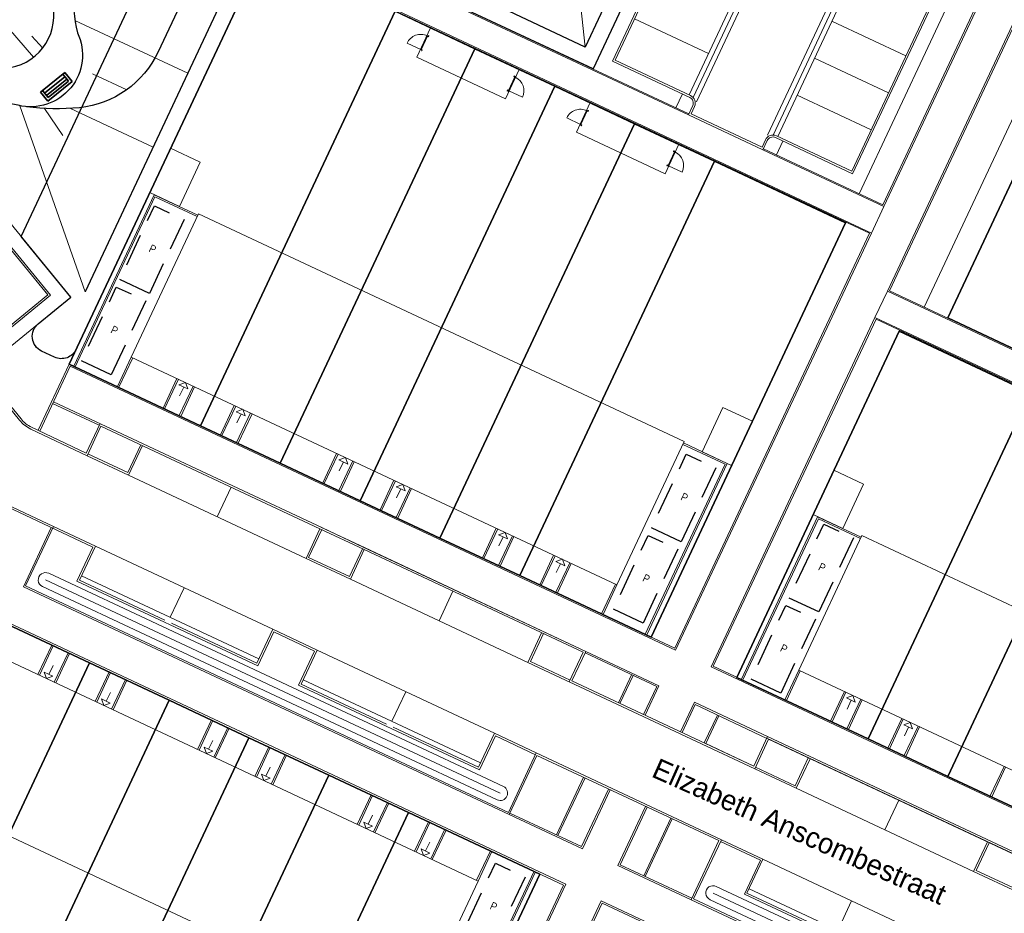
# Model space of a CAD drawing. Header units: metres. Extents: x 150385 to 171486, y 478588 to 485023.
# Tile 59 of 256: x 151621 to 151682, y 483254 to 483309. Entities that reach past the tile are written whole.
import ezdxf
from ezdxf.enums import TextEntityAlignment as Align
from ezdxf.lldxf.tags import DXFTag

# ---------------------------------------------------------------- set-up
doc = ezdxf.new("R2010")
doc.units = ezdxf.units.M
doc.linetypes.add('Stippelfijn', pattern=[3, 2, -1])
for name, color, linetype, lineweight, true_color in [('B-WE-KG-GRENS_PERCEEL-GV', 150, 'KG-PERCEEL', 30, 0x007fff), ('N-CO-BC-DEUR_BERGING_HOUT-G', 9, 'Continuous', 18, 0x808080), ('N-WA-GW-TALUDARCERING-S', 7, 'Continuous', 15, 0x898989), ('N-WE-GW-GRONDWERKLIJN-G', 7, 'Continuous', 30, 0x4d4d4d)]:
    doc.layers.add(name, color=color, linetype=linetype, lineweight=lineweight, true_color=true_color)
for name, color, linetype, lineweight in [('N-GV-IE-BANKJE-S', 7, 'Continuous', 35), ('N-GV-VH-MATERIAALGRENS-G', 7, 'Continuous', 25), ('N-WE-VH-KANTOPSLUITING_ACHTERKANTBAND TERRAS-G', 7, 'Continuous', 5), ('TOP-T-topo huisnummering naamgeving', 7, 'Continuous', 0)]:
    doc.layers.add(name, color=color, linetype=linetype, lineweight=lineweight)
doc.layers.add('N-WE-VH-PP', color=7, linetype='Continuous')
doc.styles.add('NLCS-ISO-ANNOTATIEF-T25', font='NLCS-ISO.ttf', dxfattribs={"height": 2.5})
doc.styles.get("Standard").update_dxf_attribs({"font": 'NLCS-ISO.ttf'})
doc.styles.add('Style-INTL_ISO', font='INTL_ISO.shx')
tags = doc.linetypes.add('KG-PERCEEL', pattern='A,5.5,-2,["P",Standard,S=1.8,R=0,X=-0.5,Y=-0.9],-2,5.5,-2,[5,NLCS.shx,S=0.75,R=0,X=0,Y=0],-2', length=19).pattern_tags.tags
tags[6] = DXFTag(74, 10)

# ---------------------------------------------------------------- blocks, each defined once
blk = doc.blocks.new('XR-N-INRICHTINGSELEMENT$0$A$C2fcac167')
for p, q in [((0, 0), (2.4, 0)), ((0, -0.9), (0, 0)), ((0.2, -0.2), (2.2, -0.2)), ((0.2, -0.9), (0.2, -0.2)), ((2.2, -0.4), (0.2, -0.4)), ((2.2, -0.65), (0.2, -0.65)), ((2.2, -0.2), (2.2, -0.9)), ((2.4, 0), (2.4, -0.9)), ((2.4, -0.9), (0, -0.9))]:
    blk.add_line(p, q)
blk = doc.blocks.new('pp')
at = {"layer": 'N-WE-VH-PP', "linetype": 'Stippelfijn', "flags": 128}
blk.add_lwpolyline([(-0.5, -5.468), (-2.5, -5.468), (-2.5, -0.468), (-0.5, -0.468)], close=True, dxfattribs=at)
at = {"layer": 'N-WE-VH-PP', "color": 0, "insert": (-1.475, -2.915), "char_height": 0.5, "attachment_point": 5, "style": 'NLCS-ISO-ANNOTATIEF-T25'}
blk.add_mtext('P', dxfattribs=at)
blk = doc.blocks.new('NLRS_31_DO_WB_buitendeurkozijn vspyqds3_BCB - H02s-5481641-00_begane grond - BU Tuinberging')
at = {"layer": 'N-CO-BC-DEUR_BERGING_HOUT-G', "lineweight": 13}
h = blk.add_hatch(dxfattribs=at)
h.set_pattern_fill('FP_7', color=256, style=0, pattern_type=2)
h.set_pattern_definition([(315, (-27166.344, 2464), (45.25483, 45.25483), [])])
h.paths.add_polyline_path([(-517, 9), (-517, -9), (-508, -9), (-508, -85), (-517, -85), (-517, -101), (-450, -101), (-450, -38), (-467, -38), (-467, 13), (-517, 13)], flags=0)
h.paths.add_polyline_path([(450, -101), (517, -101), (517, -85), (508, -85), (508, -9), (517, -9), (517, 13), (467, 13), (467, -38), (450, -38)], flags=0)
blk.add_line((-464, 919), (-464, -9), dxfattribs=at)
at = {"layer": 'N-CO-BC-DEUR_BERGING_HOUT-G'}
for p, q in [((-517, 13), (-517, 9)), ((-467, 13), (-517, 13)), ((-467, -38), (-467, 13)), ((462, 2), (-462, 2)), ((-462, 2), (-462, -38)), ((462, -38), (462, 2)), ((517, 13), (467, 13)), ((467, 13), (467, -38)), ((517, 9), (517, 13)), ((-508, -85), (-517, -85)), ((-517, -85), (-517, -101)), ((-517, -101), (-450, -101)), ((-508, -79), (-508, -85)), ((-450, -38), (-467, -38)), ((-462, -38), (462, -38)), ((-450, -101), (-450, -38)), ((467, -38), (450, -38)), ((450, -38), (450, -101)), ((450, -101), (517, -101)), ((508, -85), (508, -79)), ((517, -85), (508, -85)), ((517, -101), (517, -85))]:
    blk.add_line(p, q, dxfattribs=at)
at = {"layer": 'N-CO-BC-DEUR_BERGING_HOUT-G', "lineweight": 13}
blk.add_arc((-464, -9), 928, 360, 90, dxfattribs=at)

msp = doc.modelspace()

# ---------------------------------------------------------------- linework, layer by layer
at = {"layer": 'B-WE-KG-GRENS_PERCEEL-GV', "flags": 128}
for points in [[(151637.038, 483314.677), (151624.265, 483287.471), (151632.308, 483283.697), (151644.224, 483309.093), (151645.079, 483310.903)], [(151632.308, 483283.697), (151624.265, 483287.471), (151637.038, 483314.677), (151645.079, 483310.903), (151644.224, 483309.093), (151649.115, 483306.799), (151654, 483304.504), (151658.887, 483302.207), (151663.781, 483299.917), (151671.818, 483296.142), (151659.902, 483270.753), (151651.863, 483274.522), (151646.976, 483276.817), (151642.088, 483279.112), (151637.194, 483281.406)], [(151637.038, 483314.677), (151624.265, 483287.471), (151632.308, 483283.697), (151644.224, 483309.093), (151645.079, 483310.903)], [(151632.308, 483283.697), (151624.265, 483287.471), (151637.038, 483314.677), (151645.079, 483310.903), (151644.224, 483309.093), (151649.115, 483306.799), (151654, 483304.504), (151658.887, 483302.207), (151663.781, 483299.917), (151671.818, 483296.142), (151659.902, 483270.753), (151651.863, 483274.522), (151646.976, 483276.817), (151642.088, 483279.112), (151637.194, 483281.406)], [(151637.038, 483314.677), (151624.265, 483287.471), (151632.308, 483283.697), (151644.224, 483309.093), (151645.079, 483310.903)], [(151632.308, 483283.697), (151624.265, 483287.471), (151637.038, 483314.677), (151645.079, 483310.903), (151644.224, 483309.093), (151649.115, 483306.799), (151654, 483304.504), (151658.887, 483302.207), (151663.781, 483299.917), (151671.818, 483296.142), (151659.902, 483270.753), (151651.863, 483274.522), (151646.976, 483276.817), (151642.088, 483279.112), (151637.194, 483281.406)], [(151673.199, 483264.517), (151665.157, 483268.287), (151675.106, 483289.499), (151683.147, 483285.729), (151688.034, 483283.438), (151692.923, 483281.148), (151697.811, 483278.851), (151702.705, 483276.558), (151704.813, 483275.564), (151705.655, 483277.373), (151700.773, 483279.668), (151695.882, 483281.961), (151690.996, 483284.256), (151686.107, 483286.543), (151678.075, 483290.31), (151688.759, 483313.083), (151696.791, 483309.321), (151701.679, 483307.025), (151706.566, 483304.728), (151711.455, 483302.44), (151716.344, 483300.14), (151724.382, 483296.369), (151732.422, 483292.587), (151737.308, 483290.297), (151742.194, 483288.009), (151747.084, 483285.712), (151751.975, 483283.417), (151760.018, 483279.646), (151753.246, 483255.045), (151741.296, 483260.657), (151736.402, 483262.949), (151731.519, 483265.241), (151726.625, 483267.535), (151721.737, 483269.828), (151718.083, 483271.536), (151717.235, 483269.729), (151718.773, 483269.005), (151723.656, 483266.715), (151728.535, 483264.415), (151733.425, 483262.114), (151738.314, 483259.833), (151746.361, 483256.058), (151736.42, 483234.855), (151728.381, 483238.624), (151723.486, 483240.916), (151718.591, 483243.21), (151713.704, 483245.506), (151708.818, 483247.798), (151700.778, 483251.573), (151692.742, 483255.345), (151687.855, 483257.636), (151682.968, 483259.931), (151678.084, 483262.222)], [(151673.199, 483264.517), (151665.157, 483268.287), (151675.106, 483289.499), (151683.147, 483285.729), (151688.034, 483283.438), (151692.923, 483281.148), (151697.811, 483278.851), (151702.705, 483276.558), (151704.813, 483275.564), (151705.655, 483277.373), (151700.773, 483279.668), (151695.882, 483281.961), (151690.996, 483284.256), (151686.107, 483286.543), (151678.075, 483290.31), (151688.759, 483313.083), (151696.791, 483309.321), (151701.679, 483307.025), (151706.566, 483304.728), (151711.455, 483302.44), (151716.344, 483300.14), (151724.382, 483296.369), (151732.422, 483292.587), (151737.308, 483290.297), (151742.194, 483288.009), (151747.084, 483285.712), (151751.975, 483283.417), (151760.018, 483279.646), (151753.246, 483255.045), (151741.296, 483260.657), (151736.402, 483262.949), (151731.519, 483265.241), (151726.625, 483267.535), (151721.737, 483269.828), (151718.083, 483271.536), (151717.235, 483269.729), (151718.773, 483269.005), (151723.656, 483266.715), (151728.535, 483264.415), (151733.425, 483262.114), (151738.314, 483259.833), (151746.361, 483256.058), (151736.42, 483234.855), (151728.381, 483238.624), (151723.486, 483240.916), (151718.591, 483243.21), (151713.704, 483245.506), (151708.818, 483247.798), (151700.778, 483251.573), (151692.742, 483255.345), (151687.855, 483257.636), (151682.968, 483259.931), (151678.084, 483262.222)], [(151673.199, 483264.517), (151665.157, 483268.287), (151675.106, 483289.499), (151683.147, 483285.729), (151688.034, 483283.438), (151692.923, 483281.148), (151697.811, 483278.851), (151702.705, 483276.558), (151704.813, 483275.564), (151705.655, 483277.373), (151700.773, 483279.668), (151695.882, 483281.961), (151690.996, 483284.256), (151686.107, 483286.543), (151678.075, 483290.31), (151688.759, 483313.083), (151696.791, 483309.321), (151701.679, 483307.025), (151706.566, 483304.728), (151711.455, 483302.44), (151716.344, 483300.14), (151724.382, 483296.369), (151732.422, 483292.587), (151737.308, 483290.297), (151742.194, 483288.009), (151747.084, 483285.712), (151751.975, 483283.417), (151760.018, 483279.646), (151753.246, 483255.045), (151741.296, 483260.657), (151736.402, 483262.949), (151731.519, 483265.241), (151726.625, 483267.535), (151721.737, 483269.828), (151718.083, 483271.536), (151717.235, 483269.729), (151718.773, 483269.005), (151723.656, 483266.715), (151728.535, 483264.415), (151733.425, 483262.114), (151738.314, 483259.833), (151746.361, 483256.058), (151736.42, 483234.855), (151728.381, 483238.624), (151723.486, 483240.916), (151718.591, 483243.21), (151713.704, 483245.506), (151708.818, 483247.798), (151700.778, 483251.573), (151692.742, 483255.345), (151687.855, 483257.636), (151682.968, 483259.931), (151678.084, 483262.222)], [(151686.107, 483286.543), (151696.791, 483309.321), (151688.759, 483313.083), (151678.075, 483290.31)], [(151686.107, 483286.543), (151696.791, 483309.321), (151688.759, 483313.083), (151678.075, 483290.31)], [(151686.107, 483286.543), (151696.791, 483309.321), (151688.759, 483313.083), (151678.075, 483290.31)], [(151632.308, 483283.697), (151637.194, 483281.406), (151649.115, 483306.799), (151644.224, 483309.093)], [(151632.308, 483283.697), (151637.194, 483281.406), (151649.115, 483306.799), (151644.224, 483309.093)], [(151632.308, 483283.697), (151637.194, 483281.406), (151649.115, 483306.799), (151644.224, 483309.093)], [(151637.194, 483281.406), (151642.088, 483279.112), (151654, 483304.504), (151649.115, 483306.799)], [(151637.194, 483281.406), (151642.088, 483279.112), (151654, 483304.504), (151649.115, 483306.799)], [(151637.194, 483281.406), (151642.088, 483279.112), (151654, 483304.504), (151649.115, 483306.799)], [(151558.82, 483266.443), (151553.192, 483273.314), (151573.275, 483289.741), (151578.899, 483282.871), (151582.319, 483278.689), (151585.741, 483274.515), (151589.156, 483270.338), (151592.577, 483266.152), (151595.993, 483261.975), (151599.418, 483257.8), (151600.966, 483259.065), (151594.126, 483267.429), (151590.714, 483271.605), (151587.288, 483275.785), (151583.866, 483279.965), (151580.448, 483284.141), (151574.825, 483291.01), (151593.455, 483306.258), (151599.076, 483299.382), (151602.495, 483295.202), (151605.917, 483291.024), (151609.346, 483286.851), (151612.754, 483282.666), (151618.604, 483275.52), (151617.408, 483272.983), (151625.502, 483269.181), (151630.389, 483266.889), (151635.279, 483264.594), (151640.163, 483262.298), (151645.052, 483260.005), (151653.096, 483256.232), (151639.541, 483227.356), (151632.223, 483232.666), (151627.462, 483236.107), (151623.321, 483239.115), (151618.564, 483242.567), (151614.42, 483245.566), (151612.982, 483246.608), (151611.804, 483244.988), (151615.889, 483242.012), (151620.835, 483238.422), (151624.932, 483235.447), (151629.865, 483231.859), (151637.303, 483226.463), (151609.883, 483204.026), (151604.258, 483210.902), (151600.844, 483215.081), (151597.426, 483219.259), (151594.003, 483223.437), (151590.581, 483227.618), (151584.959, 483234.492), (151579.335, 483241.362), (151575.913, 483245.542), (151572.496, 483249.724), (151569.075, 483253.898), (151565.657, 483258.077), (151562.235, 483262.264)], [(151558.82, 483266.443), (151553.192, 483273.314), (151573.275, 483289.741), (151578.899, 483282.871), (151582.319, 483278.689), (151585.741, 483274.515), (151589.156, 483270.338), (151592.577, 483266.152), (151595.993, 483261.975), (151599.418, 483257.8), (151600.966, 483259.065), (151594.126, 483267.429), (151590.714, 483271.605), (151587.288, 483275.785), (151583.866, 483279.965), (151580.448, 483284.141), (151574.825, 483291.01), (151593.455, 483306.258), (151599.076, 483299.382), (151602.495, 483295.202), (151605.917, 483291.024), (151609.346, 483286.851), (151612.754, 483282.666), (151618.604, 483275.52), (151617.408, 483272.983), (151625.502, 483269.181), (151630.389, 483266.889), (151635.279, 483264.594), (151640.163, 483262.298), (151645.052, 483260.005), (151653.096, 483256.232), (151639.541, 483227.356), (151632.223, 483232.666), (151627.462, 483236.107), (151623.321, 483239.115), (151618.564, 483242.567), (151614.42, 483245.566), (151612.982, 483246.608), (151611.804, 483244.988), (151615.889, 483242.012), (151620.835, 483238.422), (151624.932, 483235.447), (151629.865, 483231.859), (151637.303, 483226.463), (151609.883, 483204.026), (151604.258, 483210.902), (151600.844, 483215.081), (151597.426, 483219.259), (151594.003, 483223.437), (151590.581, 483227.618), (151584.959, 483234.492), (151579.335, 483241.362), (151575.913, 483245.542), (151572.496, 483249.724), (151569.075, 483253.898), (151565.657, 483258.077), (151562.235, 483262.264)], [(151558.82, 483266.443), (151553.192, 483273.314), (151573.275, 483289.741), (151578.899, 483282.871), (151582.319, 483278.689), (151585.741, 483274.515), (151589.156, 483270.338), (151592.577, 483266.152), (151595.993, 483261.975), (151599.418, 483257.8), (151600.966, 483259.065), (151594.126, 483267.429), (151590.714, 483271.605), (151587.288, 483275.785), (151583.866, 483279.965), (151580.448, 483284.141), (151574.825, 483291.01), (151593.455, 483306.258), (151599.076, 483299.382), (151602.495, 483295.202), (151605.917, 483291.024), (151609.346, 483286.851), (151612.754, 483282.666), (151618.604, 483275.52), (151617.408, 483272.983), (151625.502, 483269.181), (151630.389, 483266.889), (151635.279, 483264.594), (151640.163, 483262.298), (151645.052, 483260.005), (151653.096, 483256.232), (151639.541, 483227.356), (151632.223, 483232.666), (151627.462, 483236.107), (151623.321, 483239.115), (151618.564, 483242.567), (151614.42, 483245.566), (151612.982, 483246.608), (151611.804, 483244.988), (151615.889, 483242.012), (151620.835, 483238.422), (151624.932, 483235.447), (151629.865, 483231.859), (151637.303, 483226.463), (151609.883, 483204.026), (151604.258, 483210.902), (151600.844, 483215.081), (151597.426, 483219.259), (151594.003, 483223.437), (151590.581, 483227.618), (151584.959, 483234.492), (151579.335, 483241.362), (151575.913, 483245.542), (151572.496, 483249.724), (151569.075, 483253.898), (151565.657, 483258.077), (151562.235, 483262.264)], [(151642.088, 483279.112), (151646.976, 483276.817), (151658.887, 483302.207), (151654, 483304.504)], [(151642.088, 483279.112), (151646.976, 483276.817), (151658.887, 483302.207), (151654, 483304.504)], [(151642.088, 483279.112), (151646.976, 483276.817), (151658.887, 483302.207), (151654, 483304.504)], [(151646.976, 483276.817), (151651.863, 483274.522), (151663.781, 483299.917), (151658.887, 483302.207)], [(151646.976, 483276.817), (151651.863, 483274.522), (151663.781, 483299.917), (151658.887, 483302.207)], [(151646.976, 483276.817), (151651.863, 483274.522), (151663.781, 483299.917), (151658.887, 483302.207)], [(151651.863, 483274.522), (151659.902, 483270.753), (151671.818, 483296.142), (151663.781, 483299.917)], [(151651.863, 483274.522), (151659.902, 483270.753), (151671.818, 483296.142), (151663.781, 483299.917)], [(151651.863, 483274.522), (151659.902, 483270.753), (151671.818, 483296.142), (151663.781, 483299.917)], [(151683.147, 483285.729), (151675.106, 483289.499), (151665.157, 483268.287), (151673.199, 483264.517)], [(151683.147, 483285.729), (151675.106, 483289.499), (151665.157, 483268.287), (151673.199, 483264.517)], [(151683.147, 483285.729), (151675.106, 483289.499), (151665.157, 483268.287), (151673.199, 483264.517)], [(151673.199, 483264.517), (151678.084, 483262.222), (151688.034, 483283.438), (151683.147, 483285.729)], [(151673.199, 483264.517), (151678.084, 483262.222), (151688.034, 483283.438), (151683.147, 483285.729)], [(151673.199, 483264.517), (151678.084, 483262.222), (151688.034, 483283.438), (151683.147, 483285.729)], [(151692.923, 483281.148), (151688.034, 483283.438), (151678.084, 483262.222), (151682.968, 483259.931)], [(151692.923, 483281.148), (151688.034, 483283.438), (151678.084, 483262.222), (151682.968, 483259.931)], [(151692.923, 483281.148), (151688.034, 483283.438), (151678.084, 483262.222), (151682.968, 483259.931)], [(151606.589, 483252.195), (151608.508, 483249.852), (151612.982, 483246.608), (151614.42, 483245.566), (151625.502, 483269.181), (151617.408, 483272.983), (151610.764, 483265.52), (151601.736, 483258.122)], [(151606.589, 483252.195), (151608.508, 483249.852), (151612.982, 483246.608), (151614.42, 483245.566), (151625.502, 483269.181), (151617.408, 483272.983), (151610.764, 483265.52), (151601.736, 483258.122)], [(151606.589, 483252.195), (151608.508, 483249.852), (151612.982, 483246.608), (151614.42, 483245.566), (151625.502, 483269.181), (151617.408, 483272.983), (151610.764, 483265.52), (151601.736, 483258.122)], [(151614.42, 483245.566), (151618.564, 483242.567), (151619.732, 483244.187), (151630.389, 483266.889), (151625.502, 483269.181)], [(151614.42, 483245.566), (151618.564, 483242.567), (151619.732, 483244.187), (151630.389, 483266.889), (151625.502, 483269.181)], [(151614.42, 483245.566), (151618.564, 483242.567), (151619.732, 483244.187), (151630.389, 483266.889), (151625.502, 483269.181)], [(151635.279, 483264.594), (151630.389, 483266.889), (151619.732, 483244.187), (151618.564, 483242.567), (151623.321, 483239.115)], [(151635.279, 483264.594), (151630.389, 483266.889), (151619.732, 483244.187), (151618.564, 483242.567), (151623.321, 483239.115)], [(151635.279, 483264.594), (151630.389, 483266.889), (151619.732, 483244.187), (151618.564, 483242.567), (151623.321, 483239.115)], [(151623.321, 483239.115), (151627.462, 483236.107), (151628.626, 483237.719), (151640.163, 483262.298), (151635.279, 483264.594)], [(151623.321, 483239.115), (151627.462, 483236.107), (151628.626, 483237.719), (151640.163, 483262.298), (151635.279, 483264.594)], [(151623.321, 483239.115), (151627.462, 483236.107), (151628.626, 483237.719), (151640.163, 483262.298), (151635.279, 483264.594)], [(151645.052, 483260.005), (151640.163, 483262.298), (151628.626, 483237.719), (151627.462, 483236.107), (151632.223, 483232.666)], [(151645.052, 483260.005), (151640.163, 483262.298), (151628.626, 483237.719), (151627.462, 483236.107), (151632.223, 483232.666)], [(151645.052, 483260.005), (151640.163, 483262.298), (151628.626, 483237.719), (151627.462, 483236.107), (151632.223, 483232.666)], [(151632.223, 483232.666), (151639.541, 483227.356), (151653.096, 483256.232), (151645.052, 483260.005)], [(151632.223, 483232.666), (151639.541, 483227.356), (151653.096, 483256.232), (151645.052, 483260.005)], [(151632.223, 483232.666), (151639.541, 483227.356), (151653.096, 483256.232), (151645.052, 483260.005)]]:
    msp.add_lwpolyline(points, close=True, dxfattribs=at)
at = {"layer": 'N-GV-VH-MATERIAALGRENS-G', "color": 7, "flags": 128}
msp.add_lwpolyline([(151665.052, 483324.107), (151656.351, 483305.561), (151645.089, 483310.845), (151645.078, 483310.916), (151637.039, 483314.688), (151624.7, 483288.388, -0.414214), (151623.37, 483287.907), (151622.58, 483288.278, -0.551887), (151622.371, 483289.957), (151624.359, 483291.584), (151621.317, 483295.302), (151631.607, 483317.236, -0.415037), (151639.602, 483320.112), (151650.426, 483314.997)], format="xyb", dxfattribs=at)
at = {"layer": 'N-GV-VH-MATERIAALGRENS-G', "color": 7}
for points in [[(151625.744, 483312.94, 0.235002), (151624.777, 483307.785, -0.632866), (151621.133, 483303.335, -0.173261), (151613.438, 483307.759), (151610.067, 483311.992, 0.414214)], [(151614.595, 483308.713, 0.232479), (151620.009, 483305.607, 0.443634), (151623.32, 483309.047, -0.259689)]]:
    msp.add_lwpolyline(points, format="xyb", dxfattribs=at)
at = {"layer": 'N-WA-GW-TALUDARCERING-S', "color": 7}
msp.add_lwpolyline([(151665.052, 483324.107, 0.27388), (151659.514, 483321.439, 0.142444), (151658.494, 483318.354, -0.626894), (151652.179, 483316.718, 0.207798), (151647.638, 483319.406, -0.280541), (151641.631, 483323.106, 0.339768), (151633.311, 483327.863, 0.474309), (151626.892, 483317.59, -0.29393), (151625.744, 483312.94, 0.235002), (151624.777, 483307.785, -0.632866), (151621.133, 483303.335, -0.173261), (151613.438, 483307.759), (151610.067, 483311.992, 0.414214), (151601.636, 483312.949), (151601.304, 483312.685)], format="xyb", dxfattribs=at)
at = {"layer": 'N-WA-GW-TALUDARCERING-S', "color": 7, "flags": 128}
for points in [[(151655.872, 483306.894), (151655.062, 483314.323)], [(151620.016, 483308.65), (151622.086, 483306.285)], [(151624.616, 483308.54), (151631.528, 483305.296)], [(151622.644, 483306.842), (151621.981, 483307.565)], [(151627.79, 483304.289), (151625.694, 483305.272)], [(151621.247, 483303.309), (151625.245, 483291.902)], [(151622.756, 483303.14), (151623.88, 483301.494)], [(151629.405, 483300.77), (151624.347, 483303.143)]]:
    msp.add_lwpolyline(points, dxfattribs=at)
at = {"layer": 'N-WE-GW-GRONDWERKLIJN-G', "color": 7, "flags": 128}
msp.add_lwpolyline([(151663.551, 483323.262), (151655.872, 483306.894), (151636.559, 483316.02), (151625.245, 483291.902)], dxfattribs=at)
msp.add_lwpolyline([(151658.507, 483318.587, -0.52561), (151648.537, 483312.793), (151635.505, 483318.952), (151629.714, 483306.608, -0.263288), (151624.895, 483303.188, -0.060961), (151621.653, 483303.25)], format="xyb", dxfattribs=at)
at = {"layer": 'N-WE-VH-KANTOPSLUITING_ACHTERKANTBAND TERRAS-G', "color": 7, "lineweight": 9, "flags": 128}
for points in [[(151659.356, 483344.425), (151657.955, 483348.215, 0.438032), (151649.964, 483351.51, 0.00169), (151648.647, 483350.893), (151649.631, 483348.814, 0.014224), (151638.839, 483343.334), (151637.741, 483345.355, 0.009689), (151630.498, 483341.231), (151631.676, 483339.255, 0.014224), (151621.456, 483332.77), (151620.17, 483334.677, 0.02297), (151604.326, 483322.884), (151600.056, 483319.39, 0.414214), (151599.229, 483311.116), (151607.734, 483300.721, 0.414214), (151608.973, 483300.597), (151613.09, 483303.966), (151623.121, 483291.707), (151619.004, 483288.338, 0.414214), (151618.88, 483287.1), (151621.318, 483284.12, 0.110968), (151621.967, 483283.612), (151625.307, 483282.028), (151626.156, 483283.839)], [(151684.075, 483323.69, 0.414214), (151676.255, 483320.864), (151675.343, 483318.92, 0.414214), (151675.766, 483317.749), (151680.039, 483315.744), (151672.249, 483299.141), (151667.524, 483301.358, 0.414214), (151667.018, 483301.175), (151666.755, 483300.614), (151662.192, 483302.755), (151662.455, 483303.316, 0.414214), (151662.273, 483303.821), (151657.547, 483306.038), (151665.336, 483322.642), (151669.609, 483320.637, 0.414214), (151670.78, 483321.06), (151671.692, 483323.004, 0.414214), (151668.866, 483330.825), (151667.197, 483331.608, -0.197026), (151662.003, 483337.261), (151659.73, 483343.412)], [(151684.126, 483323.798, 0.414214), (151676.146, 483320.915), (151675.234, 483318.971, 0.414214), (151675.715, 483317.641), (151679.879, 483315.687), (151672.192, 483299.3), (151667.575, 483301.467, 0.414214), (151666.91, 483301.226), (151666.697, 483300.774), (151662.352, 483302.812), (151662.564, 483303.265, 0.414214), (151662.324, 483303.93), (151657.707, 483306.096), (151665.394, 483322.482), (151669.559, 483320.529, 0.414214), (151670.889, 483321.009), (151671.801, 483322.953, 0.414214), (151668.917, 483330.934), (151667.248, 483331.716, -0.197026), (151662.116, 483337.303), (151660.536, 483341.577)], [(151599.136, 483311.04), (151607.641, 483300.645, 0.414214), (151609.049, 483300.505), (151613.073, 483303.798), (151622.952, 483291.724), (151618.928, 483288.431, 0.414214), (151618.787, 483287.024), (151621.225, 483284.044, 0.110968), (151621.916, 483283.504), (151625.364, 483281.868), (151626.214, 483283.679), (151639.622, 483277.389), (151642.338, 483276.115), (151655.746, 483269.825), (151654.896, 483268.014), (151666.249, 483262.688), (151667.098, 483264.499), (151696.63, 483250.644)], [(151625.71, 483276.272), (151619.693, 483279.094, -0.112057), (151617.556, 483280.759), (151595.328, 483307.924, 0.238752), (151590.469, 483310.072), (151591.951, 483308.262), (151573.206, 483292.924), (151571.003, 483295.617), (151569.532, 483294.414), (151571.736, 483291.721), (151551.536, 483275.192), (151549.452, 483277.739, 0.341508), (151549.651, 483270.548), (151551.76, 483267.971), (151553.308, 483269.238)], [(151551.553, 483275.361), (151571.567, 483291.738), (151569.364, 483294.431), (151571.019, 483295.786), (151573.223, 483293.093), (151591.782, 483308.279), (151590.23, 483310.175, -0.249069), (151595.421, 483308), (151617.649, 483280.835, 0.112057), (151619.744, 483279.203), (151623.308, 483277.531), (151621.6, 483273.892), (151651.168, 483260.02), (151652.876, 483263.66), (151664.21, 483258.342), (151662.511, 483254.721), (151692.061, 483240.858)], [(151650.86, 483261.601), (151623.012, 483274.665, 1.000133), (151622.63, 483273.85)], [(151622.63, 483273.851), (151650.478, 483260.786, 0.999837), (151650.86, 483261.601)], [(151691.745, 483242.42), (151663.897, 483255.485, 1.000133), (151663.515, 483254.67)], [(151663.515, 483254.67), (151691.362, 483241.606, 0.999837), (151691.745, 483242.42)]]:
    msp.add_lwpolyline(points, format="xyb", dxfattribs=at)
for points in [[(151656.351, 483305.561), (151665.052, 483324.107)], [(151662.695, 483303.543), (151671.019, 483321.287)], [(151662.233, 483303.972), (151669.956, 483320.434)], [(151662.487, 483303.807), (151670.314, 483320.49)], [(151675.525, 483319.309), (151682.84, 483315.877), (151674.095, 483297.237), (151666.78, 483300.668)], [(151675.365, 483319.249), (151667.04, 483301.505)], [(151675.568, 483319.4), (151682.973, 483315.925), (151674.16, 483297.14)], [(151675.202, 483318.197), (151667.376, 483301.514)], [(151667.665, 483301.424), (151675.388, 483317.886)], [(151672.647, 483297.916), (151681.391, 483316.554)], [(151760.059, 483279.648), (151685.194, 483314.773), (151674.495, 483291.967), (151705.613, 483277.367), (151704.798, 483275.63), (151673.68, 483290.229), (151663.712, 483268.981), (151736.463, 483234.851), (151746.432, 483256.099), (151717.298, 483269.766), (151718.112, 483271.501), (151753.28, 483255.003), (151760.059, 483279.648)], [(151674.379, 483291.956), (151685.146, 483314.906), (151760.156, 483279.713)], [(151676.618, 483290.972), (151687.317, 483313.777)], [(151662.218, 483302.809), (151645.089, 483310.845), (151644.273, 483309.107), (151673.28, 483295.498), (151661.358, 483270.086), (151624.276, 483287.482), (151622.37, 483283.423)], [(151662.192, 483302.755), (151645.118, 483310.765), (151644.353, 483309.135), (151673.396, 483295.51)], [(151663.422, 483306.507), (151658.896, 483308.631)], [(151675.505, 483306.362), (151670.978, 483308.486)], [(151651.833, 483305.538), (151646.401, 483308.086), (151645.552, 483306.275), (151650.984, 483303.727)], [(151640.905, 483226.254), (151654.678, 483255.612), (151617.545, 483273.033), (151618.723, 483275.543), (151593.471, 483306.404), (151574.688, 483291.035)], [(151649.117, 483306.812), (151648.268, 483305.001)], [(151640.002, 483224.565), (151611.916, 483244.969), (151613.045, 483246.522), (151640.849, 483226.369), (151654.545, 483255.564), (151617.412, 483272.985), (151618.606, 483275.529), (151593.457, 483306.264)], [(151674.443, 483304.099), (151669.916, 483306.222)], [(151613.214, 483305.205), (151624.359, 483291.584)], [(151650.984, 483303.727), (151651.833, 483305.538)], [(151661.421, 483303.183), (151661.82, 483304.034)], [(151668.854, 483303.959), (151673.381, 483301.835)], [(151661.611, 483300.951), (151656.179, 483303.499), (151655.329, 483301.688), (151660.761, 483299.14)], [(151658.895, 483302.225), (151658.045, 483300.414)], [(151660.761, 483299.14), (151661.611, 483300.951)], [(151667.976, 483301.146), (151667.577, 483300.295)], [(151674.16, 483297.14), (151666.755, 483300.614)], [(151624.547, 483287.355), (151629.474, 483297.857), (151632.145, 483296.604)], [(151624.638, 483287.312), (151629.522, 483297.724), (151632.102, 483296.513)], [(151674.16, 483297.14), (151673.396, 483295.51)], [(151673.396, 483295.51), (151661.406, 483269.953), (151624.324, 483287.349), (151622.461, 483283.38)], [(151673.615, 483290.326), (151704.769, 483275.71), (151705.533, 483277.338), (151674.379, 483291.956)], [(151674.379, 483291.956), (151673.615, 483290.326)], [(151624.359, 483291.584), (151619.716, 483287.784)], [(151760.114, 483279.622), (151753.319, 483254.918), (151718.141, 483271.421), (151717.378, 483269.795), (151746.511, 483256.127), (151736.475, 483234.735), (151663.579, 483268.933), (151673.615, 483290.326)], [(151628.067, 483287.913), (151627.218, 483286.102)], [(151628.158, 483287.87), (151627.309, 483286.059)], [(151630.865, 483286.6), (151630.015, 483284.789)], [(151630.955, 483286.558), (151630.106, 483284.747)], [(151631.382, 483286.358), (151630.983, 483286.214)], [(151631.526, 483285.959), (151630.983, 483286.214)], [(151631.861, 483286.133), (151631.011, 483284.322)], [(151631.281, 483286.074), (151631.026, 483285.531)], [(151631.951, 483286.09), (151631.102, 483284.28)], [(151631.526, 483285.959), (151631.382, 483286.358)], [(151626.105, 483283.73), (151623.253, 483285.069)], [(151623.304, 483285.177), (151639.781, 483277.447), (151642.28, 483276.274), (151655.905, 483269.882), (151655.056, 483268.072)], [(151634.378, 483284.952), (151633.528, 483283.142)], [(151634.468, 483284.91), (151633.619, 483283.099)], [(151634.894, 483284.71), (151634.495, 483284.566)], [(151635.038, 483284.311), (151634.894, 483284.71)], [(151635.038, 483284.311), (151634.495, 483284.566)], [(151635.373, 483284.485), (151634.524, 483282.674)], [(151634.793, 483284.426), (151634.538, 483283.883)], [(151635.464, 483284.443), (151634.614, 483282.632)], [(151628.758, 483282.486), (151627.908, 483280.675), (151625.364, 483281.868)], [(151628.649, 483282.537), (151627.851, 483280.834), (151625.415, 483281.977)], [(151659.547, 483270.935), (151664.431, 483281.346), (151661.851, 483282.557)], [(151659.638, 483270.893), (151664.564, 483281.394), (151661.894, 483282.647)], [(151640.642, 483282.013), (151639.793, 483280.202)], [(151640.733, 483281.971), (151639.883, 483280.16)], [(151641.186, 483281.758), (151640.787, 483281.614)], [(151641.33, 483281.359), (151640.787, 483281.614)], [(151641.33, 483281.359), (151641.186, 483281.758)], [(151641.638, 483281.546), (151640.789, 483279.735)], [(151641.058, 483281.487), (151640.803, 483280.944)], [(151641.729, 483281.503), (151640.879, 483279.693)], [(151627.908, 483280.675), (151638.772, 483275.578)], [(151644.155, 483280.365), (151643.306, 483278.555)], [(151634.19, 483279.938), (151633.34, 483278.127)], [(151644.246, 483280.323), (151643.396, 483278.512)], [(151644.698, 483280.11), (151644.299, 483279.966)], [(151644.842, 483279.711), (151644.299, 483279.966)], [(151645.151, 483279.898), (151644.301, 483278.087)], [(151644.571, 483279.839), (151644.316, 483279.296)], [(151645.241, 483279.856), (151644.392, 483278.045)], [(151644.842, 483279.711), (151644.698, 483280.11)], [(151665.432, 483268.174), (151670.104, 483278.133), (151672.774, 483276.88)], [(151665.522, 483268.132), (151670.152, 483278), (151672.732, 483276.789)], [(151652.915, 483263.509), (151651.216, 483259.887), (151621.467, 483273.844), (151623.166, 483277.465)], [(151630.121, 483271.794), (151624.893, 483274.247), (151625.87, 483276.329), (151623.308, 483277.531)], [(151639.622, 483277.389), (151638.772, 483275.578), (151641.488, 483274.304), (151642.338, 483276.115)], [(151639.673, 483277.498), (151642.389, 483276.223), (151655.905, 483269.882)], [(151650.42, 483277.426), (151649.57, 483275.615)], [(151650.51, 483277.384), (151649.661, 483275.573)], [(151639.731, 483277.338), (151638.932, 483275.636), (151641.431, 483274.464), (151642.229, 483276.166)], [(151650.963, 483277.171), (151650.564, 483277.027)], [(151651.107, 483276.772), (151650.564, 483277.027)], [(151651.416, 483276.959), (151650.566, 483275.148)], [(151650.836, 483276.9), (151650.581, 483276.357)], [(151651.506, 483276.916), (151650.657, 483275.106)], [(151651.107, 483276.772), (151650.963, 483277.171)], [(151652.825, 483263.551), (151650.371, 483264.702), (151649.394, 483262.62), (151638.313, 483267.819), (151639.29, 483269.901), (151636.791, 483271.073), (151635.814, 483268.991), (151624.733, 483274.189), (151625.71, 483276.272)], [(151625.87, 483276.329), (151636.734, 483271.233)], [(151653.933, 483275.778), (151653.083, 483273.968)], [(151654.023, 483275.736), (151653.174, 483273.925)], [(151654.476, 483275.523), (151654.077, 483275.379)], [(151654.62, 483275.124), (151654.077, 483275.379)], [(151654.928, 483275.311), (151654.079, 483273.5)], [(151654.348, 483275.252), (151654.093, 483274.709)], [(151655.019, 483275.269), (151654.169, 483273.458)], [(151654.62, 483275.124), (151654.476, 483275.523)], [(151625.02, 483274.519), (151635.884, 483269.422)], [(151622.821, 483274.258), (151650.669, 483261.193)], [(151630.452, 483271.97), (151631.302, 483273.781)], [(151641.488, 483274.304), (151652.352, 483269.207)], [(151657.726, 483273.999), (151656.876, 483272.188)], [(151657.816, 483273.956), (151656.967, 483272.146)], [(151647.77, 483273.566), (151646.92, 483271.756)], [(151643.701, 483265.423), (151638.473, 483267.876), (151639.45, 483269.958), (151636.734, 483271.233), (151635.757, 483269.15), (151630.528, 483271.603)], [(151653.202, 483271.018), (151652.352, 483269.207), (151655.005, 483267.963)], [(151653.31, 483270.967), (151652.512, 483269.265), (151654.947, 483268.123)], [(151622.353, 483268.457), (151623.203, 483270.268)], [(151622.444, 483268.415), (151623.293, 483270.226)], [(151623.349, 483267.99), (151624.199, 483269.801)], [(151623.44, 483267.948), (151624.289, 483269.758)], [(151639.45, 483269.958), (151650.313, 483264.862)], [(151655.863, 483269.792), (151660.253, 483267.732), (151659.446, 483266.012)], [(151655.905, 483269.882), (151660.386, 483267.78), (151659.537, 483265.969)], [(151623.024, 483268.474), (151623.279, 483269.017)], [(151623.269, 483268.359), (151622.726, 483268.614)], [(151622.87, 483268.215), (151622.726, 483268.614)], [(151623.269, 483268.359), (151622.87, 483268.215)], [(151625.866, 483266.81), (151626.716, 483268.62)], [(151625.957, 483266.767), (151626.806, 483268.578)], [(151657.907, 483266.734), (151658.714, 483268.454)], [(151657.998, 483266.691), (151658.805, 483268.411)], [(151668.952, 483268.732), (151668.102, 483266.921)], [(151669.042, 483268.69), (151668.193, 483266.879)], [(151626.862, 483266.342), (151627.711, 483268.153)], [(151626.952, 483266.3), (151627.802, 483268.111)], [(151638.6, 483268.148), (151649.464, 483263.051)], [(151655.056, 483268.072), (151666.191, 483262.847), (151667.041, 483264.658)], [(151626.537, 483266.826), (151626.792, 483267.369)], [(151644.032, 483265.599), (151644.881, 483267.41)], [(151671.749, 483267.42), (151670.9, 483265.609)], [(151671.84, 483267.377), (151670.99, 483265.567)], [(151672.266, 483267.177), (151671.867, 483267.033)], [(151672.41, 483266.778), (151672.266, 483267.177)], [(151626.383, 483266.567), (151626.239, 483266.966)], [(151626.782, 483266.711), (151626.239, 483266.966)], [(151626.782, 483266.711), (151626.383, 483266.567)], [(151667.041, 483264.658), (151662.559, 483266.76), (151661.71, 483264.95)], [(151666.99, 483264.55), (151662.607, 483266.628), (151661.8, 483264.907)], [(151672.41, 483266.778), (151671.867, 483267.033)], [(151672.745, 483266.952), (151671.896, 483265.142)], [(151672.165, 483266.893), (151671.91, 483266.35)], [(151672.836, 483266.91), (151671.986, 483265.099)], [(151663.158, 483264.27), (151663.97, 483265.982)], [(151663.249, 483264.228), (151664.06, 483265.939)], [(151632.131, 483263.87), (151632.98, 483265.681)], [(151632.221, 483263.828), (151633.071, 483265.639)], [(151675.262, 483265.772), (151674.413, 483263.961)], [(151675.352, 483265.729), (151674.503, 483263.919)], [(151675.779, 483265.529), (151675.38, 483265.385)], [(151675.923, 483265.13), (151675.38, 483265.385)], [(151676.258, 483265.305), (151675.408, 483263.494)], [(151675.923, 483265.13), (151675.779, 483265.529)], [(151633.127, 483263.403), (151633.976, 483265.214)], [(151633.217, 483263.361), (151634.067, 483265.171)], [(151652.876, 483263.66), (151650.313, 483264.862), (151649.337, 483262.78), (151644.108, 483265.232)], [(151675.678, 483265.245), (151675.423, 483264.702)], [(151676.348, 483265.262), (151675.499, 483263.451)], [(151632.802, 483263.887), (151633.056, 483264.43)], [(151663.249, 483264.228), (151666.191, 483262.847)], [(151666.998, 483264.568), (151718.756, 483240.287), (151729.837, 483235.088)], [(151667.041, 483264.658), (151718.798, 483240.377), (151735.429, 483232.575), (151734.58, 483230.766)], [(151633.073, 483263.76), (151632.53, 483264.015)], [(151632.674, 483263.616), (151632.53, 483264.015)], [(151633.073, 483263.76), (151632.674, 483263.616)], [(151635.644, 483262.223), (151636.493, 483264.033)], [(151635.734, 483262.18), (151636.584, 483263.991)], [(151636.639, 483261.755), (151637.489, 483263.566)], [(151636.73, 483261.713), (151637.579, 483263.524)], [(151664.051, 483258.285), (151652.915, 483263.509)], [(151669.642, 483263.305), (151668.793, 483261.494), (151666.249, 483262.688)], [(151669.534, 483263.356), (151668.735, 483261.654), (151666.3, 483262.796)], [(151636.187, 483261.968), (151636.043, 483262.367)], [(151636.586, 483262.112), (151636.043, 483262.367)], [(151636.314, 483262.239), (151636.569, 483262.782)], [(151681.527, 483262.833), (151680.677, 483261.022)], [(151681.617, 483262.79), (151680.768, 483260.98)], [(151636.586, 483262.112), (151636.187, 483261.968)], [(151654.11, 483258.64), (151655.767, 483262.171)], [(151654.201, 483258.598), (151655.857, 483262.128)], [(151641.908, 483259.283), (151642.758, 483261.094)], [(151657.396, 483261.406), (151655.698, 483257.785), (151651.216, 483259.887)], [(151657.306, 483261.449), (151655.649, 483257.918), (151651.259, 483259.978)], [(151668.793, 483261.494), (151679.657, 483256.398)], [(151641.999, 483259.241), (151642.848, 483261.052)], [(151642.904, 483258.816), (151643.754, 483260.627)], [(151642.995, 483258.774), (151643.844, 483260.584)], [(151675.074, 483260.757), (151674.225, 483258.946)], [(151662.352, 483254.663), (151657.87, 483256.766), (151659.569, 483260.387)], [(151658.003, 483256.814), (151659.66, 483260.345)], [(151642.851, 483259.173), (151642.307, 483259.428)], [(151642.452, 483259.029), (151642.307, 483259.428)], [(151642.579, 483259.3), (151642.834, 483259.843)], [(151645.421, 483257.636), (151646.271, 483259.446)], [(151645.512, 483257.593), (151646.361, 483259.404)], [(151659.452, 483256.134), (151661.108, 483259.665)], [(151661.199, 483259.623), (151659.542, 483256.092)], [(151642.851, 483259.173), (151642.452, 483259.029)], [(151646.417, 483257.168), (151647.266, 483258.979)], [(151646.507, 483257.126), (151647.357, 483258.937)], [(151646.092, 483257.652), (151646.347, 483258.195)], [(151697.985, 483237.946), (151662.352, 483254.663), (151664.051, 483258.285)], [(151693.709, 483244.371), (151691.256, 483245.522), (151690.279, 483243.439), (151679.198, 483248.638), (151680.174, 483250.72), (151677.676, 483251.893), (151676.699, 483249.81), (151665.618, 483255.009), (151666.595, 483257.091), (151664.159, 483258.234)], [(151671.006, 483252.614), (151665.777, 483255.067), (151666.754, 483257.149), (151664.21, 483258.342)], [(151683.222, 483256.935), (151682.373, 483255.124), (151679.657, 483256.398), (151680.506, 483258.209)], [(151683.114, 483256.986), (151682.315, 483255.283), (151679.816, 483256.455), (151680.615, 483258.158)], [(151645.964, 483257.381), (151645.82, 483257.78)], [(151646.363, 483257.525), (151645.82, 483257.78)], [(151646.363, 483257.525), (151645.964, 483257.381)], [(151649.214, 483255.856), (151650.064, 483257.667)], [(151649.305, 483255.813), (151650.154, 483257.624)], [(151666.754, 483257.149), (151677.618, 483252.052)], [(151652.825, 483256.371), (151647.898, 483245.869), (151645.228, 483247.122)], [(151652.735, 483256.414), (151647.85, 483246.002), (151645.27, 483247.213)], [(151662.394, 483254.754), (151658.003, 483256.814)], [(151663.706, 483255.077), (151691.553, 483242.013)], [(151665.905, 483255.338), (151676.769, 483250.242)], [(151646.815, 483233.2), (151656.851, 483254.593), (151730.001, 483220.275)], [(151725.06, 483196.558), (151646.931, 483233.212), (151656.899, 483254.46), (151729.959, 483220.185)], [(151671.337, 483252.79), (151672.186, 483254.6)]]:
    msp.add_lwpolyline(points, dxfattribs=at)
for points in [[(151631.013, 483297.135), (151632.287, 483299.851), (151630.477, 483300.7), (151629.202, 483297.984)], [(151632.187, 483296.694), (151628.067, 483287.913), (151657.816, 483273.956), (151661.936, 483282.738)], [(151663.025, 483282.116), (151664.3, 483284.832), (151666.11, 483283.983), (151664.836, 483281.267)], [(151671.643, 483277.411), (151669.832, 483278.26), (151671.106, 483280.976), (151672.917, 483280.127)], [(151672.817, 483276.971), (151702.566, 483263.014), (151698.701, 483254.776), (151668.952, 483268.732)], [(151615.436, 483260.988), (151619.556, 483269.77), (151649.305, 483255.813), (151645.185, 483247.032)]]:
    msp.add_lwpolyline(points, close=True, dxfattribs=at)

# ---------------------------------------------------------------- block references
at = {"layer": 'N-GV-IE-BANKJE-S', "color": 7, "xscale": 0.8000000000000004, "yscale": 0.8000000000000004, "zscale": 0.8000000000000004, "rotation": 218.8254432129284}
msp.add_blockref('XR-N-INRICHTINGSELEMENT$0$A$C2fcac167', (151624.449, 483304.784), dxfattribs=at)
at = {"layer": 'N-WE-VH-KANTOPSLUITING_ACHTERKANTBAND TERRAS-G', "color": 7, "lineweight": 9, "zscale": 0.0009999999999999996}
for p, xscale, yscale, rotation in [((151645.988, 483307.175), 0.0009999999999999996, 0.0009999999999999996, 64.8669054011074), ((151651.397, 483304.638), -0.0009999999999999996, 0.0009999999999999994, 244.8669053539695), ((151655.766, 483302.588), 0.0009999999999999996, 0.0009999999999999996, 64.8669054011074), ((151661.174, 483300.051), -0.0009999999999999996, 0.0009999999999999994, 244.8669053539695)]:
    msp.add_blockref('NLRS_31_DO_WB_buitendeurkozijn vspyqds3_BCB - H02s-5481641-00_begane grond - BU Tuinberging', p, dxfattribs=dict(at, xscale=xscale, yscale=yscale, rotation=rotation))
at = {"layer": 'N-WE-VH-KANTOPSLUITING_ACHTERKANTBAND TERRAS-G', "color": 7, "lineweight": 9}
for p, rotation in [((151631.951, 483296.543), 334.8669053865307), ((151629.615, 483291.564), 334.8669053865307), ((151664.522, 483281.33), 334.8669053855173), ((151672.951, 483277.039), 334.8669053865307), ((151662.186, 483276.351), 334.8669053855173), ((151670.615, 483272.06), 334.8669053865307), ((151652.835, 483256.267), 334.8669053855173)]:
    msp.add_blockref('pp', p, dxfattribs=dict(at, rotation=rotation))

# ---------------------------------------------------------------- texts
at = {"layer": 'TOP-T-topo huisnummering naamgeving', "linetype": 'Continuous', "lineweight": 30, "style": 'Style-INTL_ISO'}
msp.add_text('Elizabeth Anscombestraat', height=1.25, rotation=336.0056, dxfattribs=at).set_placement((151668.989, 483258.852), align=Align.MIDDLE_CENTER)

doc.saveas('drawing.dxf')
